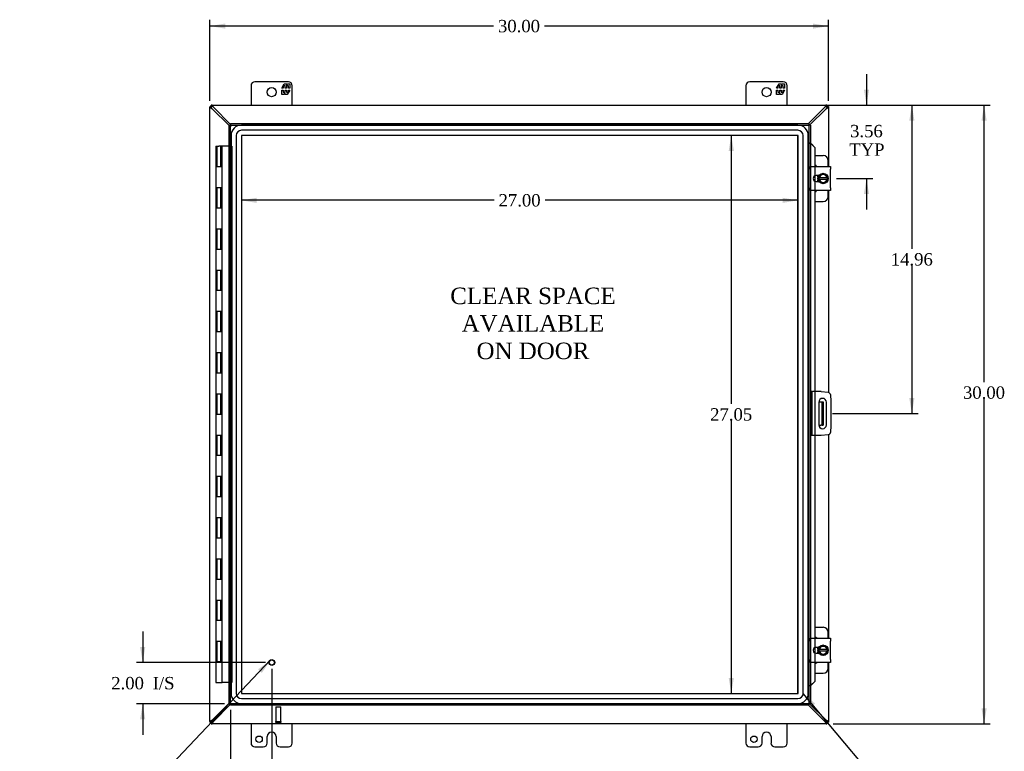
# Model space of a CAD drawing. Header units: inches. Extents: x 5 to 148, y 0 to 99.
# Tile 3 of 8: x 30 to 78, y 31 to 66. Entities that reach past the tile are written whole.
import ezdxf
from ezdxf.enums import TextEntityAlignment as Align

# ---------------------------------------------------------------- set-up
doc = ezdxf.new("R2010")
doc.units = ezdxf.units.IN
doc.header["$MEASUREMENT"] = 0
for name, color, linetype in [('COM40153-1', 7, 'CONTINUOUS'), ('COM40153-2', 7, 'CONTINUOUS'), ('COM42667', 7, 'CONTINUOUS'), ('COM42780', 7, 'CONTINUOUS'), ('COM48486', 7, 'CONTINUOUS'), ('COM48514', 7, 'CONTINUOUS'), ('COM70219', 7, 'CONTINUOUS'), ('COM71780-18', 7, 'CONTINUOUS'), ('DEFAULT', 7, 'CONTINUOUS'), ('FET07710', 7, 'CONTINUOUS'), ('HNG10620-26B', 7, 'CONTINUOUS'), ('HNG10620-26C', 7, 'CONTINUOUS'), ('SCC19011', 7, 'CONTINUOUS'), ('SPR20265', 7, 'CONTINUOUS'), ('STD21878', 7, 'CONTINUOUS'), ('WAF25035', 7, 'CONTINUOUS')]:
    doc.layers.add(name, color=color, linetype=linetype)
doc.styles.add('SEACAD_TIMES_NEW_ROMAN', font='times.ttf')

# ---------------------------------------------------------------- blocks, each defined once
blk = doc.blocks.new('SEANNOT_GROUP2')
at = {"layer": 'DEFAULT', "linetype": 'Continuous'}
blk.add_hatch(color=136, dxfattribs=at).paths.add_polyline_path([(42.167, 34.455), (42.592, 35.086), (41.985, 34.627)])
at = {"layer": 'DEFAULT', "color": 136, "linetype": 'Continuous'}
blk.add_line((37.239, 29.432), (36.939, 29.432), dxfattribs=at)
blk.add_lwpolyline([(37.239, 29.432), (42.592, 35.086)], dxfattribs=at)
at = {"layer": 'DEFAULT', "color": 136, "linetype": 'Continuous', "style": 'SEACAD_TIMES_NEW_ROMAN'}
for s, p in [('GROUND STUD', (30.373, 29.732)), ('DOOR', (30.373, 28.832))]:
    blk.add_text(s, height=0.6, dxfattribs=at).set_placement(p, align=Align.TOP_LEFT)
blk = doc.blocks.new('SEANNOT_GROUP3')
at = {"layer": 'DEFAULT', "linetype": 'Continuous'}
blk.add_hatch(color=136, dxfattribs=at).paths.add_polyline_path([(68.995, 32.968), (68.417, 33.462), (68.803, 32.807)])
at = {"layer": 'DEFAULT', "color": 136, "linetype": 'Continuous'}
blk.add_line((71.622, 29.646), (71.922, 29.646), dxfattribs=at)
blk.add_lwpolyline([(71.622, 29.646), (68.417, 33.462)], dxfattribs=at)
at = {"layer": 'DEFAULT', "color": 136, "linetype": 'Continuous', "style": 'SEACAD_TIMES_NEW_ROMAN'}
blk.add_text('GASKET', height=0.6, dxfattribs=at).set_placement((72.132, 29.946), align=Align.TOP_LEFT)
blk = doc.blocks.new('GDIMGGROUP')
at = {"layer": 'DEFAULT', "linetype": 'Continuous'}
for points in [[(77.318, 61.238), (77.193, 61.988), (77.068, 61.238)], [(77.318, 32.738), (77.068, 32.738), (77.193, 31.988)]]:
    blk.add_hatch(color=136, dxfattribs=at).paths.add_polyline_path(points)
at = {"layer": 'DEFAULT', "color": 136, "linetype": 'Continuous'}
for p, q in [((67.751, 61.988), (77.493, 61.988)), ((77.193, 48.556), (77.193, 61.988)), ((77.193, 31.988), (77.193, 47.746)), ((69.869, 31.988), (77.493, 31.988))]:
    blk.add_line(p, q, dxfattribs=at)
at = {"layer": 'DEFAULT', "color": 136, "linetype": 'Continuous', "style": 'SEACAD_TIMES_NEW_ROMAN'}
blk.add_text('30.00', height=0.6, dxfattribs=at).set_placement((76.169, 48.346), align=Align.TOP_LEFT)
blk = doc.blocks.new('GDIMGGROUP1')
at = {"layer": 'DEFAULT', "linetype": 'Continuous'}
for points in [[(36.261, 35.708), (36.386, 34.958), (36.511, 35.708)], [(36.261, 32.208), (36.511, 32.208), (36.386, 32.958)]]:
    blk.add_hatch(color=136, dxfattribs=at).paths.add_polyline_path(points)
at = {"layer": 'DEFAULT', "color": 136, "linetype": 'Continuous'}
for p, q in [((36.386, 36.458), (36.386, 34.958)), ((42.35, 34.958), (36.086, 34.958)), ((40.35, 32.958), (36.086, 32.958)), ((36.386, 32.958), (36.386, 31.458))]:
    blk.add_line(p, q, dxfattribs=at)
at = {"layer": 'DEFAULT', "color": 136, "linetype": 'Continuous', "style": 'SEACAD_TIMES_NEW_ROMAN'}
for s, p in [('2.00', (34.861, 34.258)), ('I/S', (36.873, 34.258))]:
    blk.add_text(s, height=0.6, dxfattribs=at).set_placement(p, align=Align.TOP_LEFT)
blk = doc.blocks.new('GDIMGGROUP10')
at = {"layer": 'DEFAULT', "linetype": 'Continuous'}
for points in [[(71.615, 62.738), (71.365, 62.738), (71.49, 61.988)], [(71.615, 57.676), (71.49, 58.426), (71.365, 57.676)]]:
    blk.add_hatch(color=136, dxfattribs=at).paths.add_polyline_path(points)
at = {"layer": 'DEFAULT', "color": 136, "linetype": 'Continuous'}
for p, q in [((71.49, 63.488), (71.49, 61.988)), ((69.869, 61.988), (71.79, 61.988)), ((70.036, 58.426), (71.79, 58.426)), ((71.49, 58.426), (71.49, 56.926))]:
    blk.add_line(p, q, dxfattribs=at)
at = {"layer": 'DEFAULT', "color": 136, "linetype": 'Continuous', "style": 'SEACAD_TIMES_NEW_ROMAN'}
for s, p in [('3.56', (70.694, 61.027)), ('TYP', (70.651, 60.127))]:
    blk.add_text(s, height=0.6, dxfattribs=at).set_placement(p, align=Align.TOP_LEFT)
blk = doc.blocks.new('GDIMGGROUP11')
at = {"layer": 'DEFAULT', "linetype": 'Continuous'}
for points in [[(73.815, 61.238), (73.69, 61.988), (73.565, 61.238)], [(73.815, 47.778), (73.565, 47.778), (73.69, 47.028)]]:
    blk.add_hatch(color=136, dxfattribs=at).paths.add_polyline_path(points)
at = {"layer": 'DEFAULT', "color": 136, "linetype": 'Continuous'}
for p, q in [((69.869, 61.988), (73.99, 61.988)), ((73.69, 61.988), (73.69, 55.018)), ((73.69, 54.208), (73.69, 47.028)), ((69.847, 47.028), (73.99, 47.028))]:
    blk.add_line(p, q, dxfattribs=at)
at = {"layer": 'DEFAULT', "color": 136, "linetype": 'Continuous', "style": 'SEACAD_TIMES_NEW_ROMAN'}
blk.add_text('14.96', height=0.6, dxfattribs=at).set_placement((72.667, 54.808), align=Align.TOP_LEFT)
blk = doc.blocks.new('GDIMGGROUP17')
at = {"layer": 'DEFAULT', "linetype": 'Continuous'}
for points in [[(41.4, 29.564), (41.4, 29.814), (40.65, 29.689)], [(41.9, 29.564), (42.65, 29.689), (41.9, 29.814)]]:
    blk.add_hatch(color=136, dxfattribs=at).paths.add_polyline_path(points)
at = {"layer": 'DEFAULT', "color": 136, "linetype": 'Continuous'}
for p, q in [((42.65, 34.658), (42.65, 29.389)), ((40.65, 32.658), (40.65, 29.389)), ((40.65, 29.689), (42.93, 29.689)), ((42.93, 29.689), (43.23, 29.689))]:
    blk.add_line(p, q, dxfattribs=at)
at = {"layer": 'DEFAULT', "color": 136, "linetype": 'Continuous', "style": 'SEACAD_TIMES_NEW_ROMAN'}
for s, p in [('2.00', (43.44, 29.989)), ('I/S', (45.453, 29.989))]:
    blk.add_text(s, height=0.6, dxfattribs=at).set_placement(p, align=Align.TOP_LEFT)
blk = doc.blocks.new('GDIMGGROUP23')
at = {"layer": 'DEFAULT', "linetype": 'Continuous'}
for points in [[(40.391, 65.941), (39.641, 65.816), (40.391, 65.691)], [(68.891, 65.941), (68.891, 65.691), (69.641, 65.816)]]:
    blk.add_hatch(color=136, dxfattribs=at).paths.add_polyline_path(points)
at = {"layer": 'DEFAULT', "color": 136, "linetype": 'Continuous'}
for p, q in [((39.641, 62.186), (39.641, 66.116)), ((69.641, 62.186), (69.641, 66.116)), ((53.407, 65.816), (39.641, 65.816)), ((69.641, 65.816), (55.874, 65.816))]:
    blk.add_line(p, q, dxfattribs=at)
at = {"layer": 'DEFAULT', "color": 136, "linetype": 'Continuous', "style": 'SEACAD_TIMES_NEW_ROMAN'}
blk.add_text('30.00', height=0.6, dxfattribs=at).set_placement((53.617, 66.116), align=Align.TOP_LEFT)
blk = doc.blocks.new('GDIMGGROUP24')
at = {"layer": 'DEFAULT', "linetype": 'Continuous'}
for points in [[(64.807, 59.765), (65.057, 59.765), (64.932, 60.515)], [(64.807, 34.211), (64.932, 33.461), (65.057, 34.211)]]:
    blk.add_hatch(color=136, dxfattribs=at).paths.add_polyline_path(points)
at = {"layer": 'DEFAULT', "color": 136, "linetype": 'Continuous'}
for p, q in [((64.932, 60.515), (64.932, 47.498)), ((64.932, 46.688), (64.932, 33.461))]:
    blk.add_line(p, q, dxfattribs=at)
at = {"layer": 'DEFAULT', "color": 136, "linetype": 'Continuous', "style": 'SEACAD_TIMES_NEW_ROMAN'}
blk.add_text('27.05', height=0.6, dxfattribs=at).set_placement((63.908, 47.288), align=Align.TOP_LEFT)
blk = doc.blocks.new('GDIMGGROUP25')
at = {"layer": 'DEFAULT', "linetype": 'Continuous'}
for points in [[(41.92, 57.244), (41.92, 57.494), (41.17, 57.369)], [(67.418, 57.244), (68.168, 57.369), (67.418, 57.494)]]:
    blk.add_hatch(color=136, dxfattribs=at).paths.add_polyline_path(points)
at = {"layer": 'DEFAULT', "color": 136, "linetype": 'Continuous'}
for p, q in [((53.435, 57.369), (41.17, 57.369)), ((68.168, 57.369), (55.902, 57.369))]:
    blk.add_line(p, q, dxfattribs=at)
at = {"layer": 'DEFAULT', "color": 136, "linetype": 'Continuous', "style": 'SEACAD_TIMES_NEW_ROMAN'}
blk.add_text('27.00', height=0.6, dxfattribs=at).set_placement((53.645, 57.669), align=Align.TOP_LEFT)

msp = doc.modelspace()

# ---------------------------------------------------------------- linework, layer by layer
at = {"layer": 'COM40153-1', "color": 7}
for p, q in [((69.172, 47.591), (69.283, 47.591)), ((69.283, 47.591), (69.319, 47.591)), ((69.319, 47.591), (69.391, 47.591)), ((69.319, 47.591), (69.319, 46.466)), ((69.391, 47.591), (69.391, 46.466)), ((69.172, 46.466), (69.283, 46.466)), ((69.319, 46.466), (69.283, 46.466)), ((69.319, 46.466), (69.391, 46.466))]:
    msp.add_line(p, q, dxfattribs=at)
at = {"layer": 'COM40153-2', "color": 7}
for p, q in [((68.838, 48.091), (68.766, 48.091)), ((68.838, 48.091), (68.838, 45.966)), ((68.838, 48.091), (68.874, 48.091)), ((69.289, 48.091), (68.874, 48.091)), ((69.289, 48.091), (69.623, 48.061)), ((69.736, 47.948), (69.766, 47.614)), ((69.172, 47.578), (69.172, 46.478)), ((69.547, 46.478), (69.547, 47.578)), ((69.766, 47.614), (69.766, 46.443)), ((69.766, 46.443), (69.736, 46.108)), ((68.838, 45.966), (68.766, 45.966)), ((68.874, 45.966), (68.838, 45.966)), ((69.289, 45.966), (68.874, 45.966)), ((69.623, 45.995), (69.289, 45.966))]:
    msp.add_line(p, q, dxfattribs=at)
for centre, radius, start, end in [((69.36, 47.578), 0.188, 0, 180), ((69.612, 47.937), 0.125, 5, 85), ((69.36, 46.478), 0.188, 180, 0), ((69.612, 46.119), 0.125, 275, 355)]:
    msp.add_arc(centre, radius, start, end, dxfattribs=at)
at = {"layer": 'COM42667', "color": 7}
for p, q in [((68.766, 58.872), (68.766, 59.015)), ((68.766, 59.015), (69.736, 59.015)), ((68.766, 58.872), (68.766, 57.98)), ((69.736, 59.015), (69.736, 58.872)), ((69.736, 57.98), (69.736, 58.872)), ((69.181, 58.567), (69.041, 58.567)), ((69.041, 58.286), (69.181, 58.286)), ((68.766, 57.837), (68.766, 57.98)), ((69.736, 57.837), (68.766, 57.837)), ((69.736, 57.98), (69.736, 57.837)), ((68.766, 35.996), (68.766, 36.139)), ((68.766, 36.139), (69.736, 36.139)), ((68.766, 35.996), (68.766, 35.104)), ((69.736, 36.139), (69.736, 35.996)), ((69.736, 35.104), (69.736, 35.996)), ((69.181, 35.691), (69.041, 35.691)), ((69.041, 35.41), (69.181, 35.41)), ((68.766, 34.961), (68.766, 35.104)), ((69.736, 34.961), (68.766, 34.961)), ((69.736, 35.104), (69.736, 34.961))]:
    msp.add_line(p, q, dxfattribs=at)
for centre in [(69.041, 58.426), (69.041, 35.55)]:
    msp.add_arc(centre, 0.14, 90, 270, dxfattribs=at)
at = {"layer": 'COM42780', "color": 7}
for p, q in [((68.99, 59.541), (69.387, 59.541)), ((69.637, 59.015), (69.637, 59.291)), ((69.137, 58.492), (69.137, 58.567)), ((69.137, 58.286), (69.137, 58.357)), ((69.637, 57.561), (69.637, 57.837)), ((68.99, 57.311), (69.387, 57.311)), ((68.99, 36.665), (69.387, 36.665)), ((69.637, 36.139), (69.637, 36.415)), ((69.137, 35.616), (69.137, 35.691)), ((69.137, 35.41), (69.137, 35.481)), ((69.637, 34.685), (69.637, 34.961)), ((68.99, 34.435), (69.387, 34.435))]:
    msp.add_line(p, q, dxfattribs=at)
for centre, start, end in [((69.387, 59.291), 0, 90), ((68.887, 58.854), 39.9324, 65.6695), ((68.887, 57.998), 294.3305, 320.0676), ((69.387, 57.561), 270, 0), ((69.387, 36.415), 0, 90), ((68.887, 35.978), 39.9324, 65.6695), ((68.887, 35.122), 294.3305, 320.0676), ((69.387, 34.685), 270, 0)]:
    msp.add_arc(centre, 0.25, start, end, dxfattribs=at)
at = {"layer": 'COM48486', "color": 7}
for p, q in [((39.641, 61.916), (39.713, 61.916)), ((39.641, 61.916), (39.641, 61.886)), ((39.641, 32.09), (39.641, 61.886)), ((39.713, 61.886), (39.641, 61.886)), ((39.713, 61.916), (39.713, 61.886)), ((39.749, 61.811), (39.729, 61.844)), ((40.578, 60.989), (39.749, 61.811)), ((69.533, 61.811), (68.733, 61.018)), ((69.533, 61.811), (69.552, 61.844)), ((69.569, 61.916), (69.641, 61.916)), ((69.569, 61.916), (69.569, 61.886)), ((69.569, 61.886), (69.641, 61.886)), ((69.641, 61.916), (69.641, 61.886)), ((69.641, 61.886), (69.641, 59.015)), ((69.641, 57.837), (69.641, 48.058)), ((69.641, 45.998), (69.641, 36.139)), ((69.641, 34.961), (69.641, 32.09)), ((39.749, 32.165), (40.578, 32.987)), ((68.733, 32.958), (69.533, 32.165)), ((39.641, 32.09), (39.641, 32.06)), ((39.713, 32.09), (39.641, 32.09)), ((39.641, 32.06), (39.713, 32.06)), ((39.713, 32.09), (39.713, 32.06)), ((39.729, 32.133), (39.749, 32.165)), ((69.552, 32.133), (69.533, 32.165)), ((69.569, 32.09), (69.569, 32.06)), ((69.569, 32.09), (69.641, 32.09)), ((69.569, 32.06), (69.641, 32.06)), ((69.641, 32.09), (69.641, 32.06))]:
    msp.add_line(p, q, dxfattribs=at)
for centre, radius, start, end in [((40.159, 62.609), 0.898, 238.5398, 242.806), ((69.106, 62.638), 0.931, 297.2704, 301.3838), ((40.159, 31.367), 0.898, 117.194, 121.4601), ((69.106, 31.338), 0.931, 58.6162, 62.7296)]:
    msp.add_arc(centre, radius, start, end, dxfattribs=at)
for points, knots in [([(39.69, 61.844), (39.689, 61.845), (39.685, 61.847), (39.68, 61.85), (39.676, 61.853), (39.671, 61.856), (39.667, 61.859), (39.663, 61.862), (39.659, 61.864), (39.654, 61.868), (39.649, 61.872), (39.645, 61.877), (39.642, 61.881), (39.641, 61.884), (39.641, 61.886), (39.641, 61.886)], [0, 0, 0, 0, 0.058508, 0.117588, 0.177234, 0.23744, 0.298196, 0.359495, 0.421327, 0.483683, 0.609872, 0.738031, 0.824554, 0.911887, 1, 1, 1, 1]), ([(39.729, 61.844), (39.727, 61.848), (39.725, 61.852), (39.721, 61.86), (39.719, 61.864), (39.716, 61.871), (39.715, 61.874), (39.713, 61.881), (39.713, 61.884), (39.713, 61.886)], [0, 0, 0, 0, 0.25, 0.25, 0.5, 0.5, 0.75, 0.75, 1, 1, 1, 1]), ([(69.569, 61.886), (69.569, 61.884), (69.568, 61.881), (69.566, 61.874), (69.565, 61.871), (69.562, 61.864), (69.56, 61.86), (69.556, 61.852), (69.554, 61.848), (69.552, 61.844)], [0, 0, 0, 0, 0.25, 0.25, 0.5, 0.5, 0.75, 0.75, 1, 1, 1, 1]), ([(69.641, 61.886), (69.64, 61.886), (69.64, 61.885), (69.64, 61.883), (69.639, 61.881), (69.637, 61.878), (69.636, 61.876), (69.634, 61.874), (69.631, 61.872), (69.629, 61.87), (69.625, 61.866), (69.619, 61.862), (69.61, 61.856), (69.601, 61.85), (69.594, 61.846), (69.591, 61.844)], [0, 0, 0, 0, 0.058839, 0.117335, 0.175479, 0.233264, 0.290679, 0.347718, 0.404373, 0.460635, 0.516498, 0.640635, 0.762642, 0.882451, 1, 1, 1, 1]), ([(39.641, 32.09), (39.641, 32.09), (39.641, 32.092), (39.641, 32.094), (39.642, 32.096), (39.644, 32.098), (39.645, 32.1), (39.647, 32.102), (39.65, 32.104), (39.652, 32.107), (39.656, 32.11), (39.662, 32.114), (39.671, 32.12), (39.68, 32.126), (39.687, 32.13), (39.69, 32.133)], [0, 0, 0, 0, 0.058839, 0.117335, 0.175479, 0.233264, 0.290679, 0.347718, 0.404373, 0.460635, 0.516498, 0.640635, 0.762642, 0.882451, 1, 1, 1, 1]), ([(39.713, 32.09), (39.713, 32.092), (39.713, 32.096), (39.715, 32.102), (39.716, 32.105), (39.719, 32.113), (39.721, 32.116), (39.725, 32.124), (39.727, 32.128), (39.729, 32.133)], [0, 0, 0, 0, 0.25, 0.25, 0.5, 0.5, 0.75, 0.75, 1, 1, 1, 1]), ([(69.552, 32.133), (69.554, 32.128), (69.556, 32.124), (69.56, 32.116), (69.562, 32.113), (69.565, 32.105), (69.566, 32.102), (69.568, 32.096), (69.569, 32.092), (69.569, 32.09)], [0, 0, 0, 0, 0.25, 0.25, 0.5, 0.5, 0.75, 0.75, 1, 1, 1, 1]), ([(69.591, 32.133), (69.592, 32.131), (69.596, 32.129), (69.601, 32.126), (69.605, 32.123), (69.61, 32.12), (69.614, 32.117), (69.618, 32.114), (69.622, 32.112), (69.627, 32.108), (69.632, 32.104), (69.636, 32.099), (69.639, 32.096), (69.64, 32.093), (69.64, 32.091), (69.641, 32.09)], [0, 0, 0, 0, 0.058508, 0.117588, 0.177234, 0.23744, 0.298196, 0.359495, 0.421327, 0.483683, 0.609872, 0.738031, 0.824554, 0.911887, 1, 1, 1, 1])]:
    msp.add_open_spline(points, degree=3, knots=knots, dxfattribs=at)
at = {"layer": 'COM48514', "color": 7}
for p, q in [((39.713, 61.916), (39.713, 61.988)), ((39.742, 61.988), (39.713, 61.988)), ((39.742, 61.916), (39.713, 61.916)), ((39.742, 61.916), (39.742, 61.988)), ((39.742, 61.988), (69.539, 61.988)), ((39.818, 61.88), (39.785, 61.899)), ((40.65, 61.041), (39.818, 61.88)), ((69.463, 61.88), (68.681, 61.091)), ((69.496, 61.899), (69.463, 61.88)), ((69.539, 61.916), (69.539, 61.988)), ((69.569, 61.988), (69.539, 61.988)), ((69.569, 61.916), (69.539, 61.916)), ((69.569, 61.916), (69.569, 61.988)), ((39.818, 32.096), (40.65, 32.935)), ((68.681, 32.886), (69.463, 32.096)), ((39.713, 32.06), (39.713, 31.988)), ((39.713, 32.06), (39.742, 32.06)), ((39.742, 32.06), (39.742, 31.988)), ((39.785, 32.077), (39.818, 32.096)), ((69.463, 32.096), (69.496, 32.077)), ((69.539, 32.06), (69.539, 31.988)), ((69.539, 32.06), (69.569, 32.06)), ((69.569, 32.06), (69.569, 31.988)), ((39.713, 31.988), (39.742, 31.988)), ((69.539, 31.988), (39.742, 31.988)), ((69.539, 31.988), (69.569, 31.988))]:
    msp.add_line(p, q, dxfattribs=at)
for centre, start, end in [((38.99, 61.454), 27.2703, 31.3838), ((70.291, 61.454), 148.6162, 152.7296), ((38.99, 32.523), 328.6162, 332.7296), ((70.291, 32.523), 207.2703, 211.3838)]:
    msp.add_arc(centre, 0.931, start, end, dxfattribs=at)
for points, knots in [([(39.785, 61.938), (39.781, 61.945), (39.777, 61.952), (39.769, 61.963), (39.765, 61.969), (39.758, 61.978), (39.754, 61.982), (39.748, 61.987), (39.745, 61.988), (39.742, 61.988)], [0, 0, 0, 0, 0.25, 0.25, 0.5, 0.5, 0.75, 0.75, 1, 1, 1, 1]), ([(39.785, 61.899), (39.783, 61.9), (39.78, 61.902), (39.775, 61.905), (39.77, 61.907), (39.766, 61.909), (39.761, 61.911), (39.756, 61.913), (39.751, 61.915), (39.746, 61.916), (39.744, 61.916), (39.742, 61.916)], [0, 0, 0, 0, 0.10632, 0.211245, 0.314764, 0.41687, 0.517562, 0.641426, 0.7631, 0.88261, 1, 1, 1, 1]), ([(69.539, 61.988), (69.536, 61.988), (69.533, 61.987), (69.527, 61.982), (69.523, 61.978), (69.516, 61.969), (69.512, 61.963), (69.504, 61.952), (69.5, 61.945), (69.496, 61.938)], [0, 0, 0, 0, 0.25, 0.25, 0.5, 0.5, 0.75, 0.75, 1, 1, 1, 1]), ([(69.539, 61.916), (69.538, 61.916), (69.536, 61.916), (69.533, 61.916), (69.53, 61.915), (69.527, 61.914), (69.523, 61.913), (69.519, 61.911), (69.514, 61.909), (69.508, 61.906), (69.502, 61.903), (69.498, 61.901), (69.496, 61.899)], [0, 0, 0, 0, 0.078044, 0.157022, 0.236947, 0.317833, 0.399688, 0.482519, 0.608583, 0.736857, 0.867336, 1, 1, 1, 1]), ([(39.742, 32.06), (39.743, 32.06), (39.745, 32.06), (39.748, 32.061), (39.751, 32.061), (39.754, 32.062), (39.758, 32.064), (39.762, 32.065), (39.767, 32.067), (39.773, 32.07), (39.779, 32.073), (39.783, 32.076), (39.785, 32.077)], [0, 0, 0, 0, 0.078044, 0.157022, 0.236947, 0.317833, 0.399688, 0.482519, 0.608583, 0.736857, 0.867336, 1, 1, 1, 1]), ([(39.742, 31.988), (39.745, 31.988), (39.748, 31.989), (39.754, 31.995), (39.758, 31.998), (39.765, 32.007), (39.769, 32.013), (39.777, 32.025), (39.781, 32.031), (39.785, 32.038)], [0, 0, 0, 0, 0.25, 0.25, 0.5, 0.5, 0.75, 0.75, 1, 1, 1, 1]), ([(69.496, 32.077), (69.498, 32.076), (69.501, 32.074), (69.506, 32.071), (69.511, 32.069), (69.515, 32.067), (69.52, 32.065), (69.525, 32.063), (69.53, 32.061), (69.535, 32.06), (69.537, 32.06), (69.539, 32.06)], [0, 0, 0, 0, 0.10632, 0.211245, 0.314764, 0.41687, 0.517562, 0.641426, 0.7631, 0.88261, 1, 1, 1, 1]), ([(69.496, 32.038), (69.5, 32.031), (69.504, 32.025), (69.512, 32.013), (69.516, 32.007), (69.523, 31.998), (69.527, 31.995), (69.533, 31.989), (69.536, 31.988), (69.539, 31.988)], [0, 0, 0, 0, 0.25, 0.25, 0.5, 0.5, 0.75, 0.75, 1, 1, 1, 1])]:
    msp.add_open_spline(points, degree=3, knots=knots, dxfattribs=at)
at = {"layer": 'COM70219', "color": 7}
for p, q in [((68.167, 61.014), (41.171, 61.014)), ((68.167, 61.013), (41.171, 61.013)), ((68.167, 60.764), (41.171, 60.764)), ((40.671, 60.514), (40.671, 33.462)), ((40.672, 60.514), (40.672, 33.462)), ((40.921, 60.514), (40.921, 33.462)), ((41.17, 60.514), (41.17, 33.462)), ((68.167, 60.515), (41.171, 60.515)), ((41.171, 60.514), (41.171, 33.462)), ((68.167, 60.514), (41.171, 60.514)), ((68.167, 33.462), (68.167, 60.514)), ((68.168, 33.462), (68.168, 60.514)), ((68.417, 33.462), (68.417, 60.514)), ((68.666, 33.462), (68.666, 60.514)), ((68.667, 33.462), (68.667, 60.514)), ((41.171, 33.462), (68.167, 33.462)), ((41.171, 33.461), (68.167, 33.461)), ((41.171, 33.212), (68.167, 33.212)), ((41.171, 32.963), (68.167, 32.963)), ((41.171, 32.962), (68.167, 32.962))]:
    msp.add_line(p, q, dxfattribs=at)
for centre, radius, start, end in [((41.171, 60.514), 0.5, 90, 180), ((41.171, 60.514), 0.499, 90, 180), ((41.171, 60.514), 0.25, 90, 180), ((68.167, 60.514), 0.5, 0, 90), ((68.167, 60.514), 0.499, 0, 90), ((68.167, 60.514), 0.25, 0, 90), ((41.171, 60.514), 0.001, 90, 180), ((68.167, 60.514), 0.001, 0, 90), ((41.171, 33.462), 0.5, 180, 270), ((41.171, 33.462), 0.499, 180, 270), ((41.171, 33.462), 0.25, 180, 270), ((41.171, 33.462), 0.001, 180, 270), ((68.167, 33.462), 0.5, 270, 0), ((68.167, 33.462), 0.001, 270, 0), ((68.167, 33.462), 0.25, 270, 0), ((68.167, 33.462), 0.499, 270, 0)]:
    msp.add_arc(centre, radius, start, end, dxfattribs=at)
at = {"layer": 'COM71780-18', "color": 7}
for p, q in [((40.578, 61.018), (40.65, 61.018)), ((40.578, 32.958), (40.578, 61.018)), ((40.65, 61.091), (40.65, 61.019)), ((40.65, 61.091), (68.693, 61.091)), ((40.65, 61.019), (68.693, 61.019)), ((40.65, 61.019), (40.686, 60.983)), ((40.65, 32.958), (40.65, 61.018)), ((40.65, 61.018), (40.686, 60.983)), ((68.693, 61.019), (68.658, 60.983)), ((68.694, 61.018), (68.658, 60.983)), ((68.693, 61.091), (68.693, 61.019)), ((68.694, 61.018), (68.694, 32.958)), ((68.766, 61.018), (68.694, 61.018)), ((68.766, 61.018), (68.766, 32.958)), ((68.766, 60.143), (68.694, 60.143)), ((68.778, 60.143), (68.766, 60.143)), ((68.788, 60.12), (68.797, 60.12)), ((68.808, 60.108), (68.978, 59.935)), ((68.808, 60.108), (68.82, 60.108)), ((68.82, 60.108), (68.99, 59.935)), ((68.978, 59.935), (68.978, 59.015)), ((68.99, 59.935), (68.978, 59.935)), ((68.99, 59.935), (68.99, 59.015)), ((68.978, 59.015), (68.978, 58.552)), ((68.99, 59.015), (68.99, 58.557)), ((68.978, 58.552), (68.978, 58.3)), ((68.978, 58.3), (68.978, 57.837)), ((68.99, 58.557), (68.99, 58.295)), ((68.99, 58.295), (68.99, 57.837)), ((68.978, 57.837), (68.978, 48.091)), ((68.99, 57.837), (68.99, 48.091)), ((68.978, 48.091), (68.978, 45.966)), ((68.99, 48.091), (68.99, 45.966)), ((68.978, 45.966), (68.978, 36.139)), ((68.99, 45.966), (68.99, 36.139)), ((68.978, 36.139), (68.978, 35.676)), ((68.99, 36.139), (68.99, 35.681)), ((68.978, 35.676), (68.978, 35.424)), ((68.978, 35.424), (68.978, 34.961)), ((68.99, 35.681), (68.99, 35.419)), ((68.99, 35.419), (68.99, 34.961)), ((68.978, 34.961), (68.978, 34.041)), ((68.99, 34.961), (68.99, 34.041)), ((68.978, 34.041), (68.808, 33.868)), ((68.99, 34.041), (68.82, 33.868)), ((68.99, 34.041), (68.978, 34.041)), ((68.766, 33.833), (68.694, 33.833)), ((68.766, 33.833), (68.778, 33.833)), ((68.797, 33.856), (68.788, 33.856)), ((68.808, 33.868), (68.82, 33.868)), ((40.578, 32.958), (40.65, 32.958)), ((40.65, 32.958), (40.686, 32.994)), ((40.65, 32.958), (40.686, 32.994)), ((68.693, 32.958), (40.65, 32.958)), ((40.65, 32.886), (40.65, 32.958)), ((68.693, 32.958), (68.658, 32.994)), ((68.694, 32.958), (68.658, 32.994)), ((68.693, 32.886), (68.693, 32.958)), ((68.766, 32.958), (68.694, 32.958)), ((68.693, 32.886), (40.65, 32.886))]:
    msp.add_line(p, q, dxfattribs=at)
for centre, radius, start, end in [((69.206, 61.195), 1.153, 245.7342, 249.4642), ((69.096, 60.377), 0.395, 216.3142, 223.0054), ((69.206, 61.195), 1.153, 249.4642, 250.458), ((69.206, 32.781), 1.153, 110.5358, 114.2658), ((69.096, 33.599), 0.395, 136.9946, 143.6858), ((69.206, 32.781), 1.153, 109.542, 110.5358)]:
    msp.add_arc(centre, radius, start, end, dxfattribs=at)
at = {"layer": 'FET07710', "color": 7}
for p, q in [((43.453, 63.113), (41.828, 63.113)), ((67.453, 63.113), (65.828, 63.113)), ((41.641, 62.926), (41.641, 61.988)), ((43.13, 62.808), (43.253, 63.02)), ((43.195, 62.808), (43.13, 62.808)), ((43.13, 62.498), (43.13, 62.71)), ((43.13, 62.71), (43.195, 62.71)), ((43.293, 62.914), (43.195, 62.914)), ((43.195, 62.914), (43.195, 62.808)), ((43.195, 62.71), (43.195, 62.605)), ((43.195, 62.605), (43.293, 62.605)), ((43.284, 62.576), (43.239, 62.498)), ((43.253, 63.02), (43.362, 63.02)), ((43.284, 62.498), (43.284, 62.576)), ((43.293, 62.808), (43.293, 62.914)), ((43.353, 62.808), (43.293, 62.808)), ((43.293, 62.605), (43.293, 62.71)), ((43.293, 62.71), (43.353, 62.71)), ((43.451, 62.914), (43.353, 62.914)), ((43.353, 62.914), (43.353, 62.808)), ((43.353, 62.71), (43.353, 62.605)), ((43.353, 62.605), (43.451, 62.605)), ((43.362, 63.02), (43.362, 62.942)), ((43.362, 62.942), (43.407, 63.02)), ((43.516, 62.71), (43.393, 62.498)), ((43.407, 63.02), (43.516, 63.02)), ((43.451, 62.808), (43.451, 62.914)), ((43.516, 62.808), (43.451, 62.808)), ((43.451, 62.605), (43.451, 62.71)), ((43.451, 62.71), (43.516, 62.71)), ((43.516, 63.02), (43.516, 62.808)), ((43.641, 61.988), (43.641, 62.926)), ((65.641, 62.926), (65.641, 61.988)), ((67.13, 62.808), (67.253, 63.02)), ((67.195, 62.808), (67.13, 62.808)), ((67.13, 62.498), (67.13, 62.71)), ((67.13, 62.71), (67.195, 62.71)), ((67.293, 62.914), (67.195, 62.914)), ((67.195, 62.914), (67.195, 62.808)), ((67.195, 62.71), (67.195, 62.605)), ((67.195, 62.605), (67.293, 62.605)), ((67.284, 62.576), (67.239, 62.498)), ((67.253, 63.02), (67.362, 63.02)), ((67.284, 62.498), (67.284, 62.576)), ((67.293, 62.808), (67.293, 62.914)), ((67.353, 62.808), (67.293, 62.808)), ((67.293, 62.605), (67.293, 62.71)), ((67.293, 62.71), (67.353, 62.71)), ((67.451, 62.914), (67.353, 62.914)), ((67.353, 62.914), (67.353, 62.808)), ((67.353, 62.71), (67.353, 62.605)), ((67.353, 62.605), (67.451, 62.605)), ((67.362, 63.02), (67.362, 62.942)), ((67.362, 62.942), (67.407, 63.02)), ((67.516, 62.71), (67.393, 62.498)), ((67.407, 63.02), (67.516, 63.02)), ((67.451, 62.808), (67.451, 62.914)), ((67.516, 62.808), (67.451, 62.808)), ((67.451, 62.605), (67.451, 62.71)), ((67.451, 62.71), (67.516, 62.71)), ((67.516, 63.02), (67.516, 62.808)), ((67.641, 61.988), (67.641, 62.926)), ((43.239, 62.498), (43.13, 62.498)), ((43.393, 62.498), (43.284, 62.498)), ((67.239, 62.498), (67.13, 62.498)), ((67.393, 62.498), (67.284, 62.498)), ((41.641, 31.988), (41.641, 31.051)), ((42.64, 31.581), (42.641, 31.581)), ((43.641, 31.051), (43.641, 31.988)), ((65.641, 31.988), (65.641, 31.051)), ((66.64, 31.581), (66.641, 31.581)), ((67.641, 31.051), (67.641, 31.988)), ((42.422, 31.051), (42.422, 31.363)), ((42.859, 31.363), (42.859, 31.051)), ((66.422, 31.051), (66.422, 31.363)), ((66.859, 31.363), (66.859, 31.051)), ((41.828, 30.863), (42.235, 30.863)), ((43.046, 30.863), (43.453, 30.863)), ((65.828, 30.863), (66.235, 30.863)), ((67.046, 30.863), (67.453, 30.863))]:
    msp.add_line(p, q, dxfattribs=at)
for centre, radius in [((42.641, 62.613), 0.219), ((66.641, 62.613), 0.219), ((42.031, 31.238), 0.156), ((66.031, 31.238), 0.156)]:
    msp.add_circle(centre, radius, dxfattribs=at)
for centre, radius, start, end in [((41.828, 62.926), 0.188, 90, 180), ((43.453, 62.926), 0.188, 0, 90), ((65.828, 62.926), 0.188, 90, 180), ((67.453, 62.926), 0.188, 0, 90), ((42.64, 31.363), 0.218, 90, 180), ((42.641, 31.363), 0.218, 0, 90), ((66.64, 31.363), 0.218, 90, 180), ((66.641, 31.363), 0.218, 0, 90), ((41.828, 31.051), 0.188, 180, 270), ((42.235, 31.051), 0.188, 270, 0), ((43.046, 31.051), 0.188, 180, 270), ((43.453, 31.051), 0.188, 270, 0), ((65.828, 31.051), 0.187, 180, 270), ((66.235, 31.051), 0.188, 270, 0), ((67.046, 31.051), 0.188, 180, 270), ((67.453, 31.051), 0.188, 270, 0)]:
    msp.add_arc(centre, radius, start, end, dxfattribs=at)
at = {"layer": 'HNG10620-26B', "color": 7}
for p, q in [((40.08, 58.988), (39.926, 58.988)), ((39.926, 58.988), (39.926, 57.988)), ((39.926, 57.988), (40.08, 57.988)), ((40.08, 56.988), (39.926, 56.988)), ((39.926, 56.988), (39.926, 55.988)), ((39.926, 55.988), (40.08, 55.988)), ((40.08, 54.988), (39.926, 54.988)), ((39.926, 54.988), (39.926, 53.988)), ((39.926, 53.988), (40.08, 53.988)), ((40.08, 52.988), (39.926, 52.988)), ((39.926, 52.988), (39.926, 51.988)), ((39.926, 51.988), (40.08, 51.988)), ((40.08, 50.988), (39.926, 50.988)), ((39.926, 50.988), (39.926, 49.988)), ((39.926, 49.988), (40.08, 49.988)), ((40.08, 48.988), (39.926, 48.988)), ((39.926, 48.988), (39.926, 47.988)), ((39.926, 47.988), (40.08, 47.988)), ((40.08, 46.988), (39.926, 46.988)), ((39.926, 46.988), (39.926, 45.988)), ((39.926, 45.988), (40.08, 45.988)), ((40.08, 44.988), (39.926, 44.988)), ((39.926, 44.988), (39.926, 43.988)), ((39.926, 43.988), (40.08, 43.988)), ((40.08, 42.988), (39.926, 42.988)), ((39.926, 42.988), (39.926, 41.988)), ((39.926, 41.988), (40.08, 41.988)), ((40.08, 40.988), (39.926, 40.988)), ((39.926, 40.988), (39.926, 39.988)), ((39.926, 39.988), (40.08, 39.988)), ((40.08, 38.988), (39.926, 38.988)), ((39.926, 38.988), (39.926, 37.988)), ((39.926, 37.988), (40.08, 37.988)), ((40.08, 36.988), (39.926, 36.988)), ((39.926, 36.988), (39.926, 35.988)), ((39.926, 35.988), (40.08, 35.988)), ((40.08, 34.988), (39.926, 34.988)), ((39.926, 34.988), (39.926, 33.988)), ((39.926, 33.988), (40.233, 33.988))]:
    msp.add_line(p, q, dxfattribs=at)
at = {"layer": 'HNG10620-26C', "color": 7}
for p, q in [((39.926, 59.988), (40.08, 59.988)), ((39.926, 59.988), (39.926, 58.988)), ((39.986, 59.988), (39.986, 58.988)), ((40.578, 59.988), (40.08, 59.988)), ((40.162, 59.988), (40.162, 58.988)), ((40.173, 58.988), (40.173, 59.988)), ((40.215, 59.988), (40.215, 58.988)), ((40.233, 58.988), (40.233, 59.988)), ((40.621, 59.988), (40.578, 59.988)), ((40.65, 59.988), (40.621, 59.988)), ((40.65, 59.988), (40.71, 59.988)), ((40.71, 59.988), (40.71, 33.988)), ((40.08, 58.988), (39.926, 58.988)), ((40.233, 58.988), (40.08, 58.988)), ((40.233, 57.988), (40.233, 58.988)), ((39.926, 57.988), (40.08, 57.988)), ((39.926, 57.988), (39.926, 56.988)), ((39.986, 57.988), (39.986, 56.988)), ((40.08, 57.988), (40.233, 57.988)), ((40.162, 57.988), (40.162, 56.988)), ((40.173, 56.988), (40.173, 57.988)), ((40.215, 57.988), (40.215, 56.988)), ((40.233, 56.988), (40.233, 57.988)), ((40.08, 56.988), (39.926, 56.988)), ((40.233, 56.988), (40.08, 56.988)), ((40.233, 55.988), (40.233, 56.988)), ((39.926, 55.988), (40.08, 55.988)), ((39.926, 55.988), (39.926, 54.988)), ((39.986, 55.988), (39.986, 54.988)), ((40.08, 55.988), (40.233, 55.988)), ((40.162, 55.988), (40.162, 54.988)), ((40.173, 54.988), (40.173, 55.988)), ((40.215, 55.988), (40.215, 54.988)), ((40.233, 54.988), (40.233, 55.988)), ((40.08, 54.988), (39.926, 54.988)), ((40.233, 54.988), (40.08, 54.988)), ((40.233, 53.988), (40.233, 54.988)), ((39.926, 53.988), (40.08, 53.988)), ((39.926, 53.988), (39.926, 52.988)), ((39.986, 53.988), (39.986, 52.988)), ((40.08, 53.988), (40.233, 53.988)), ((40.162, 53.988), (40.162, 52.988)), ((40.173, 52.988), (40.173, 53.988)), ((40.215, 53.988), (40.215, 52.988)), ((40.233, 52.988), (40.233, 53.988)), ((40.08, 52.988), (39.926, 52.988)), ((40.233, 52.988), (40.08, 52.988)), ((40.233, 51.988), (40.233, 52.988)), ((39.926, 51.988), (40.08, 51.988)), ((39.926, 51.988), (39.926, 50.988)), ((39.986, 51.988), (39.986, 50.988)), ((40.08, 51.988), (40.233, 51.988)), ((40.162, 51.988), (40.162, 50.988)), ((40.173, 50.988), (40.173, 51.988)), ((40.215, 51.988), (40.215, 50.988)), ((40.233, 50.988), (40.233, 51.988)), ((40.08, 50.988), (39.926, 50.988)), ((40.233, 50.988), (40.08, 50.988)), ((40.233, 49.988), (40.233, 50.988)), ((39.926, 49.988), (40.08, 49.988)), ((39.926, 49.988), (39.926, 48.988)), ((39.986, 49.988), (39.986, 48.988)), ((40.08, 49.988), (40.233, 49.988)), ((40.162, 49.988), (40.162, 48.988)), ((40.173, 48.988), (40.173, 49.988)), ((40.215, 49.988), (40.215, 48.988)), ((40.233, 48.988), (40.233, 49.988)), ((40.08, 48.988), (39.926, 48.988)), ((40.233, 48.988), (40.08, 48.988)), ((40.233, 47.988), (40.233, 48.988)), ((39.926, 47.988), (40.08, 47.988)), ((39.926, 47.988), (39.926, 46.988)), ((39.986, 47.988), (39.986, 46.988)), ((40.08, 47.988), (40.233, 47.988)), ((40.162, 47.988), (40.162, 46.988)), ((40.173, 46.988), (40.173, 47.988)), ((40.215, 47.988), (40.215, 46.988)), ((40.233, 46.988), (40.233, 47.988)), ((40.08, 46.988), (39.926, 46.988)), ((40.233, 46.988), (40.08, 46.988)), ((40.233, 45.988), (40.233, 46.988)), ((39.926, 45.988), (40.08, 45.988)), ((39.926, 45.988), (39.926, 44.988)), ((39.986, 45.988), (39.986, 44.988)), ((40.08, 45.988), (40.233, 45.988)), ((40.162, 45.988), (40.162, 44.988)), ((40.173, 44.988), (40.173, 45.988)), ((40.215, 45.988), (40.215, 44.988)), ((40.233, 44.988), (40.233, 45.988)), ((40.08, 44.988), (39.926, 44.988)), ((40.233, 44.988), (40.08, 44.988)), ((40.233, 43.988), (40.233, 44.988)), ((39.926, 43.988), (40.08, 43.988)), ((39.926, 43.988), (39.926, 42.988)), ((39.986, 43.988), (39.986, 42.988)), ((40.08, 43.988), (40.233, 43.988)), ((40.162, 43.988), (40.162, 42.988)), ((40.173, 42.988), (40.173, 43.988)), ((40.215, 43.988), (40.215, 42.988)), ((40.233, 42.988), (40.233, 43.988)), ((40.08, 42.988), (39.926, 42.988)), ((40.233, 42.988), (40.08, 42.988)), ((40.233, 41.988), (40.233, 42.988)), ((39.926, 41.988), (40.08, 41.988)), ((39.926, 41.988), (39.926, 40.988)), ((39.986, 41.988), (39.986, 40.988)), ((40.08, 41.988), (40.233, 41.988)), ((40.162, 41.988), (40.162, 40.988)), ((40.173, 40.988), (40.173, 41.988)), ((40.215, 41.988), (40.215, 40.988)), ((40.233, 40.988), (40.233, 41.988)), ((40.08, 40.988), (39.926, 40.988)), ((40.233, 40.988), (40.08, 40.988)), ((40.233, 39.988), (40.233, 40.988)), ((39.926, 39.988), (40.08, 39.988)), ((39.926, 39.988), (39.926, 38.988)), ((39.986, 39.988), (39.986, 38.988)), ((40.08, 39.988), (40.233, 39.988)), ((40.162, 39.988), (40.162, 38.988)), ((40.173, 38.988), (40.173, 39.988)), ((40.215, 39.988), (40.215, 38.988)), ((40.233, 38.988), (40.233, 39.988)), ((40.08, 38.988), (39.926, 38.988)), ((40.233, 38.988), (40.08, 38.988)), ((40.233, 37.988), (40.233, 38.988)), ((39.926, 37.988), (40.08, 37.988)), ((39.926, 37.988), (39.926, 36.988)), ((39.986, 37.988), (39.986, 36.988)), ((40.08, 37.988), (40.233, 37.988)), ((40.162, 37.988), (40.162, 36.988)), ((40.173, 36.988), (40.173, 37.988)), ((40.215, 37.988), (40.215, 36.988)), ((40.233, 36.988), (40.233, 37.988)), ((40.08, 36.988), (39.926, 36.988)), ((40.233, 36.988), (40.08, 36.988)), ((40.233, 35.988), (40.233, 36.988)), ((39.926, 35.988), (40.08, 35.988)), ((39.926, 35.988), (39.926, 34.988)), ((39.986, 35.988), (39.986, 34.988)), ((40.08, 35.988), (40.233, 35.988)), ((40.162, 35.988), (40.162, 34.988)), ((40.173, 34.988), (40.173, 35.988)), ((40.215, 35.988), (40.215, 34.988)), ((40.233, 34.988), (40.233, 35.988)), ((40.08, 34.988), (39.926, 34.988)), ((40.233, 34.988), (40.08, 34.988)), ((40.233, 33.988), (40.233, 34.988)), ((40.578, 33.988), (40.233, 33.988)), ((40.621, 33.988), (40.578, 33.988)), ((40.65, 33.988), (40.621, 33.988)), ((40.65, 33.988), (40.71, 33.988))]:
    msp.add_line(p, q, dxfattribs=at)
at = {"layer": 'SCC19011', "color": 7}
for p, q in [((69.387, 58.667), (69.172, 58.535)), ((69.172, 58.535), (69.172, 58.46)), ((69.172, 58.46), (69.172, 58.392)), ((69.193, 58.46), (69.172, 58.46)), ((69.172, 58.392), (69.172, 58.317)), ((69.172, 58.392), (69.193, 58.392)), ((69.172, 58.317), (69.387, 58.185)), ((69.203, 58.46), (69.193, 58.46)), ((69.193, 58.392), (69.203, 58.392)), ((69.572, 58.46), (69.203, 58.46)), ((69.203, 58.392), (69.572, 58.392)), ((69.602, 58.535), (69.387, 58.667)), ((69.387, 58.185), (69.602, 58.317)), ((69.582, 58.46), (69.572, 58.46)), ((69.572, 58.392), (69.582, 58.392)), ((69.602, 58.46), (69.582, 58.46)), ((69.582, 58.392), (69.602, 58.392)), ((69.602, 58.46), (69.602, 58.535)), ((69.602, 58.392), (69.602, 58.46)), ((69.602, 58.317), (69.602, 58.392)), ((69.387, 35.791), (69.172, 35.659)), ((69.172, 35.659), (69.172, 35.584)), ((69.172, 35.584), (69.172, 35.516)), ((69.193, 35.584), (69.172, 35.584)), ((69.172, 35.516), (69.172, 35.441)), ((69.172, 35.516), (69.193, 35.516)), ((69.172, 35.441), (69.387, 35.309)), ((69.203, 35.584), (69.193, 35.584)), ((69.193, 35.516), (69.203, 35.516)), ((69.572, 35.584), (69.203, 35.584)), ((69.203, 35.516), (69.572, 35.516)), ((69.602, 35.659), (69.387, 35.791)), ((69.387, 35.309), (69.602, 35.441)), ((69.582, 35.584), (69.572, 35.584)), ((69.572, 35.516), (69.582, 35.516)), ((69.602, 35.584), (69.582, 35.584)), ((69.582, 35.516), (69.602, 35.516)), ((69.602, 35.584), (69.602, 35.659)), ((69.602, 35.516), (69.602, 35.584)), ((69.602, 35.441), (69.602, 35.516))]:
    msp.add_line(p, q, dxfattribs=at)
for centre, start, end in [((69.387, 58.426), 10.4474, 169.5526), ((69.387, 58.426), 190.4474, 349.5526), ((69.387, 35.55), 10.4474, 169.5526), ((69.387, 35.55), 190.4474, 349.5526)]:
    msp.add_arc(centre, 0.188, start, end, dxfattribs=at)
at = {"layer": 'SPR20265', "color": 7}
for points, knots in [([(69.169, 58.567), (69.157, 58.548), (69.135, 58.502), (69.122, 58.423), (69.136, 58.341), (69.159, 58.3), (69.169, 58.285)], [0.95809881, 0.95809881, 0.95809881, 0.95809881, 0.9661238, 0.97598802, 0.98694613, 0.99365696, 0.99365696, 0.99365696, 0.99365696]), ([(69.162, 58.539), (69.153, 58.522), (69.136, 58.475), (69.131, 58.395), (69.149, 58.336), (69.162, 58.311)], [0.77142343, 0.77142343, 0.77142343, 0.77142343, 0.77798983, 0.7890906, 0.79939309, 0.79939309, 0.79939309, 0.79939309]), ([(69.169, 35.691), (69.157, 35.672), (69.135, 35.626), (69.122, 35.547), (69.136, 35.465), (69.159, 35.424), (69.169, 35.409)], [0.95809881, 0.95809881, 0.95809881, 0.95809881, 0.9661238, 0.97598802, 0.98694613, 0.99365696, 0.99365696, 0.99365696, 0.99365696]), ([(69.179, 35.692), (69.162, 35.667), (69.136, 35.611), (69.131, 35.517), (69.153, 35.449), (69.173, 35.415), (69.177, 35.409)], [0.7674218, 0.7674218, 0.7674218, 0.7674218, 0.77798983, 0.7890906, 0.80019147, 0.80289251, 0.80289251, 0.80289251, 0.80289251])]:
    msp.add_open_spline(points, degree=3, knots=knots, dxfattribs=at)
at = {"layer": 'STD21878', "color": 7}
for p, q in [((42.838, 32.81), (43.088, 32.81)), ((42.838, 32.81), (42.838, 32.091)), ((43.088, 32.091), (43.088, 32.81)), ((42.822, 32.091), (43.103, 32.091)), ((42.822, 32.091), (42.822, 32.06)), ((42.822, 32.06), (43.103, 32.06)), ((43.103, 32.06), (43.103, 32.091))]:
    msp.add_line(p, q, dxfattribs=at)
for radius in [0.141, 0.125]:
    msp.add_circle((42.65, 34.958), radius, dxfattribs=at)
at = {"layer": 'WAF25035', "color": 7}
for centre in [(69.387, 58.426), (69.387, 35.55)]:
    msp.add_circle(centre, 0.25, dxfattribs=at)

# ---------------------------------------------------------------- block references
at = {"layer": 'DEFAULT', "color": 7}
for name in ['GDIMGGROUP23', 'GDIMGGROUP10', 'GDIMGGROUP', 'GDIMGGROUP11', 'GDIMGGROUP24', 'GDIMGGROUP25', 'GDIMGGROUP1', 'SEANNOT_GROUP2', 'GDIMGGROUP17', 'SEANNOT_GROUP3']:
    msp.add_blockref(name, (0, 0), dxfattribs=at)

# ---------------------------------------------------------------- texts
at = {"layer": 'DEFAULT', "color": 7, "insert": (55.313, 53.136), "char_height": 0.8, "width": 8.25232, "attachment_point": 2}
msp.add_mtext('{\\fTimes New Roman|b0||i0||c0|p34;\\C7;\\H0.8;\\W1.;CLEAR SPACE \\P}{\\fTimes New Roman|b0||i0||c0|p34;\\C7;\\H0.8;\\W1.;AVAILABLE \\P}{\\fTimes New Roman|b0||i0||c0|p34;\\C7;\\H0.8;\\W1.;ON DOOR}', dxfattribs=at)

doc.saveas('drawing.dxf')
